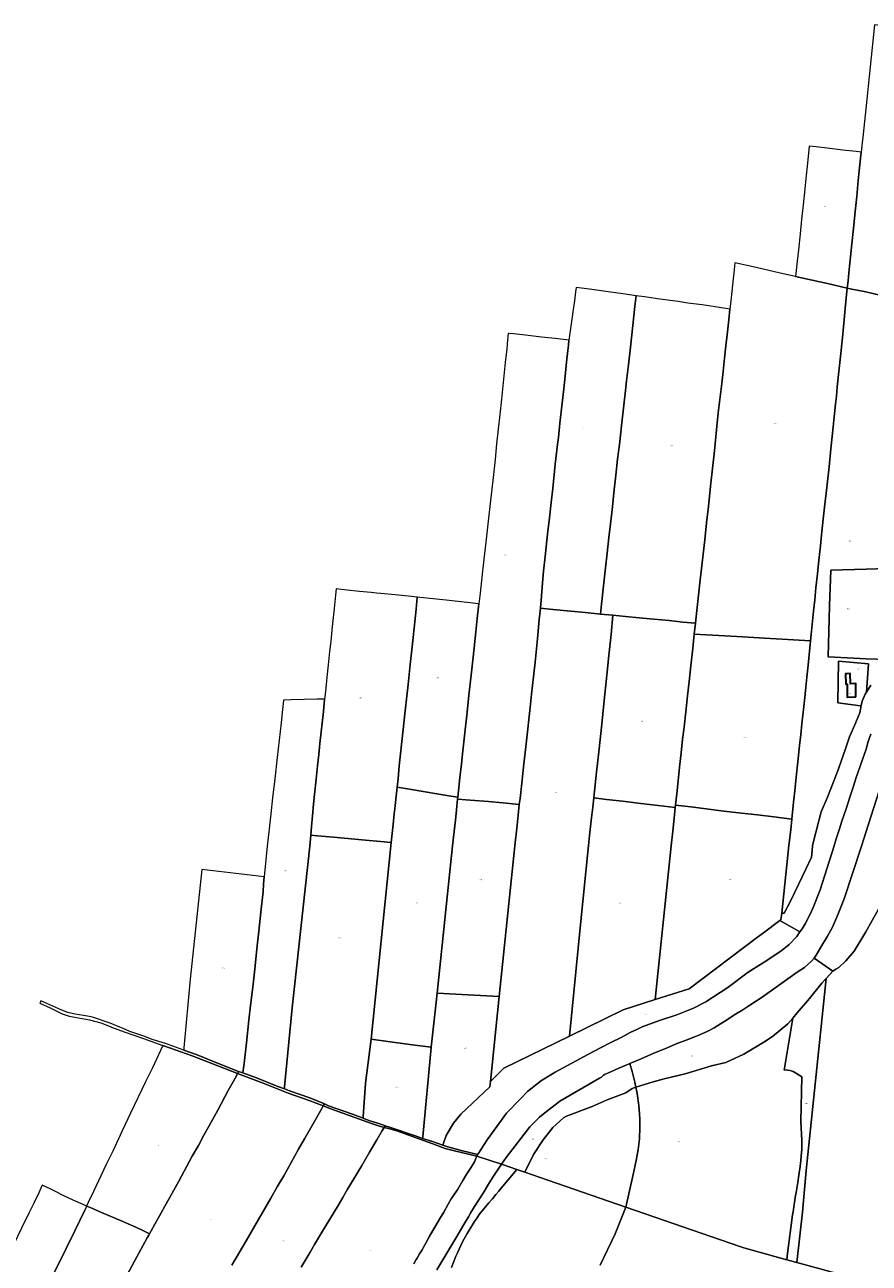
# Model space of a CAD drawing. Header units: metres. Extents: x 125062 to 132125, y 450617 to 454542.
# Tile 24 of 34: x 129266 to 130003, y 452636 to 453716. Entities that reach past the tile are written whole.
import ezdxf
from ezdxf.enums import TextEntityAlignment as Align

# ---------------------------------------------------------------- set-up
doc = ezdxf.new("R2010")
doc.units = ezdxf.units.M
doc.layers.get('Defpoints').update_dxf_attribs({"color": 151})
for name, color, linetype, lineweight in [('B-XX-KG-GRENS_PERCEEL-GV', 150, 'Continuous', 18), ('B-XX-KG-GRENS_PERCEEL-S', 150, 'Continuous', 25), ('B-XX-OG-BEBOUWING-G', 7, 'Continuous', 35), ('B-XX-OG-BEBOUWING_HUISNUMMER-T18', 7, 'Continuous', 18)]:
    doc.layers.add(name, color=color, linetype=linetype, lineweight=lineweight)
doc.styles.add('NLCS-ISO', font='NLCS-ISO.ttf', dxfattribs={"height": 1.8})
doc.styles.add('NLCS-ISO-M-T18', font='NLCS-ISO.ttf', dxfattribs={"height": 1.8})

# ---------------------------------------------------------------- blocks, each defined once
blk = doc.blocks.new('SKG-PERCEELNUMMER-SO')
at = {"layer": 'Defpoints'}
blk.add_point((0, 0), dxfattribs=at)
at = {"style": 'NLCS-ISO', "oblique": 10, "flags": 1}
blk.add_attdef('GEMEENTECODE', text='', height=1.8, dxfattribs=at).set_placement((-0.5, 2.6), align=Align.MIDDLE_RIGHT)
at = {"style": 'NLCS-ISO', "oblique": 10}
blk.add_attdef('PERCEELNUMMER', text='', height=1.8, dxfattribs=at).set_placement((0, 0), align=Align.MIDDLE_CENTER)
at = {"style": 'NLCS-ISO', "oblique": 10, "flags": 1}
blk.add_attdef('SECTIE', text='', height=1.8, dxfattribs=at).set_placement((0.5, 2.5), align=Align.MIDDLE_LEFT)

msp = doc.modelspace()

# ---------------------------------------------------------------- linework, layer by layer
at = {"layer": 'B-XX-KG-GRENS_PERCEEL-GV'}
for points in [[(129983.896, 453486.546), (129986.451, 453485.935), (130000, 453483.28), (130079.452, 453464.61), (130083.634, 453500.091), (130089.457, 453556.738), (130096.921, 453631.355), (130105.17, 453705.284), (130007.595, 453716.366), (130000.124, 453643.021), (129998.905, 453631.952), (129997.806, 453620.884), (129996.709, 453610.827), (129996.04, 453605.114), (129995.491, 453599.937), (129993.537, 453580.418), (129992.192, 453566.433), (129990.79, 453553.52), (129989.205, 453538.703), (129987.742, 453525.254), (129986.642, 453513.828), (129985.543, 453502.76), (129985.346, 453499.866), (129984.59, 453493.028)], [(129950.756, 453610.526), (129949.171, 453595.709), (129947.708, 453582.141), (129946.732, 453572.798), (129945.447, 453559.23), (129944.046, 453546.615), (129942.764, 453533.88), (129941.241, 453520.134), (129940.204, 453510.136), (129938.733, 453496.64), (129953.114, 453493.458), (129966.604, 453490.519), (129983.896, 453486.546), (129984.59, 453493.028), (129985.346, 453499.866), (129985.543, 453502.76), (129986.642, 453513.828), (129987.742, 453525.254), (129989.205, 453538.703), (129990.79, 453553.52), (129992.192, 453566.433), (129993.537, 453580.418), (129995.491, 453599.937), (129996.04, 453605.114), (129991.636, 453605.661), (129979.914, 453607.06), (129966.465, 453608.641), (129956.766, 453609.797)], [(129885.737, 453508.786), (129884.9, 453499.943), (129884.273, 453494.651), (129883.134, 453483.59), (129882.252, 453475.502), (129881.435, 453468.367), (129880.543, 453458.851), (129879.037, 453446.007), (129877.966, 453436.314), (129876.83, 453425.61), (129875.509, 453413.955), (129874.375, 453403.548), (129872.933, 453391.656), (129871.36, 453377.681), (129869.842, 453362.874), (129867.945, 453344.617), (129864.603, 453313.694), (129862.65, 453295.973), (129861.077, 453281.88), (129859.438, 453266.894), (129857.294, 453247.092), (129855.655, 453232.047), (129852.637, 453205.466), (129851.378, 453194.286), (129850.379, 453184.71), (129871.897, 453183.495), (129892.749, 453182.274), (129911.634, 453181.271), (129932.068, 453180.105), (129946.962, 453179.242), (129951.906, 453178.993), (129952.734, 453187.301), (129954.448, 453204.785), (129955.578, 453214.597), (129956.594, 453225.004), (129957.859, 453237.255), (129959.123, 453249.386), (129960.448, 453261.815), (129961.46, 453271.509), (129962.911, 453285.067), (129964.046, 453295.533), (129965.935, 453312.6), (129966.503, 453317.892), (129968.008, 453330.558), (129969.652, 453346.377), (129970.848, 453357.021), (129971.673, 453365.525), (129972.754, 453376.944), (129973.639, 453385.448), (129974.395, 453392.227), (129975.16, 453400.553), (129976.355, 453411.257), (129978.134, 453429.634), (129979.903, 453446.463), (129981.865, 453465.731), (129983.071, 453478.16), (129983.896, 453486.546), (129966.604, 453490.519), (129953.114, 453493.458), (129938.733, 453496.64), (129925.416, 453499.698), (129904.357, 453504.572)], [(129741.014, 453441.314), (129740.511, 453436.914), (129740.006, 453432.217), (129738.873, 453421.988), (129737.608, 453409.857), (129736.411, 453398.856), (129735.085, 453386.308), (129733.133, 453368.706), (129731.807, 453356.337), (129730.997, 453350.332), (129729.047, 453332.968), (129726.836, 453311.916), (129725.451, 453299.488), (129724.061, 453286.286), (129722.367, 453271.896), (129720.165, 453252.451), (129718.838, 453239.724), (129717.942, 453229.495), (129716.981, 453218.135), (129716.022, 453207.37), (129726.965, 453206.232), (129742.724, 453204.708), (129755.214, 453203.561), (129768.416, 453202.231), (129769.422, 453211.031), (129771.185, 453226.968), (129772.946, 453242.489), (129774.453, 453255.452), (129775.845, 453269.011), (129777.227, 453280.963), (129778.865, 453295.83), (129780.13, 453308.14), (129781.889, 453323.422), (129783.403, 453337.516), (129784.968, 453350.121), (129787.107, 453369.031), (129788.867, 453384.492), (129790.253, 453397.159), (129791.198, 453405.662), (129792.891, 453419.755), (129794.59, 453434.978), (129796.789, 453454.066), (129798.617, 453470.895), (129799.684, 453479.933), (129787.912, 453481.612), (129775.189, 453483.415), (129758.898, 453485.657), (129747.304, 453487.275), (129746.804, 453483.291), (129745.745, 453475.562), (129744.747, 453467.951), (129743.446, 453459.628), (129743.445, 453459.449), (129742.384, 453451.423)], [(129799.684, 453479.933), (129798.617, 453470.895), (129796.789, 453454.066), (129794.59, 453434.978), (129792.891, 453419.755), (129791.198, 453405.662), (129790.253, 453397.159), (129788.867, 453384.492), (129787.107, 453369.031), (129784.968, 453350.121), (129783.403, 453337.516), (129781.889, 453323.422), (129780.13, 453308.14), (129778.865, 453295.83), (129777.227, 453280.963), (129775.845, 453269.011), (129774.453, 453255.452), (129772.946, 453242.489), (129771.185, 453226.968), (129769.422, 453211.031), (129768.416, 453202.231), (129779.358, 453201.152), (129790.48, 453200.132), (129802.137, 453199.109), (129815.161, 453197.84), (129828.423, 453196.569), (129840.376, 453195.306), (129851.378, 453194.286), (129852.637, 453205.466), (129855.655, 453232.047), (129857.294, 453247.092), (129859.438, 453266.894), (129861.077, 453281.88), (129862.65, 453295.973), (129864.603, 453313.694), (129867.945, 453344.617), (129869.842, 453362.874), (129871.36, 453377.681), (129872.933, 453391.656), (129874.375, 453403.548), (129875.509, 453413.955), (129876.83, 453425.61), (129877.966, 453436.314), (129879.037, 453446.007), (129880.543, 453458.851), (129881.435, 453468.367), (129872.517, 453469.73), (129857.119, 453471.966), (129844.751, 453473.589), (129836.309, 453474.831), (129820.315, 453476.951), (129807.057, 453478.877)], [(129643.95, 453042.43), (129643.847, 453040.881), (129654.781, 453039.937), (129670.72, 453038.59), (129683.15, 453037.502), (129697.603, 453036.224), (129698.288, 453041.337), (129699.798, 453054.658), (129701.686, 453071.546), (129703.383, 453086.412), (129703.892, 453091.764), (129707.044, 453120.665), (129708.365, 453132.499), (129710.064, 453147.484), (129711.509, 453160.15), (129713.342, 453177.753), (129714.115, 453187.269), (129715.009, 453197.379), (129716.022, 453207.37), (129716.981, 453218.135), (129717.942, 453229.495), (129718.838, 453239.724), (129720.165, 453252.451), (129722.367, 453271.896), (129724.061, 453286.286), (129725.451, 453299.488), (129726.836, 453311.916), (129729.047, 453332.968), (129730.997, 453350.332), (129731.807, 453356.337), (129733.133, 453368.706), (129735.085, 453386.308), (129736.411, 453398.856), (129737.608, 453409.857), (129738.873, 453421.988), (129740.006, 453432.217), (129740.511, 453436.914), (129741.014, 453441.314), (129728.823, 453442.698), (129716.989, 453443.961), (129702.956, 453445.534), (129692.728, 453446.727), (129688.386, 453447.11), (129687.964, 453447.156), (129687.4, 453441.463), (129686.698, 453433.791), (129685.435, 453421.779), (129682.025, 453389.607), (129680.575, 453376.286), (129677.862, 453350.894), (129676.529, 453337.215), (129674.453, 453318.781), (129672.442, 453301.299), (129670.428, 453283.281), (129668.353, 453265.025), (129666.715, 453250.158), (129665.325, 453237.016), (129663.5, 453220.603), (129662.431, 453211.268), (129660.924, 453198.245), (129659.783, 453186.827), (129658.15, 453172.734), (129657.013, 453161.911), (129655.564, 453148.828), (129653.674, 453131.583), (129652.095, 453116.597), (129650.395, 453101.314), (129648.438, 453082.998), (129647.119, 453071.522), (129645.795, 453059.39), (129644.715, 453048.091)], [(130051.516, 453215.174), (130054.588, 453243.061), (130000.253, 453241.459), (129969.543, 453240.695), (129968.461, 453209.579), (129967.177, 453165.017), (130000.43, 453163.148), (130018.854, 453162.58), (130020.358, 453164.77), (130018.286, 453196.863), (130018.823, 453204.834), (130033.833, 453221.797)], [(129608.613, 453216.951), (129600.882, 453217.772), (129589.285, 453218.914), (129576.797, 453220.24), (129573.05, 453220.62), (129568.471, 453221.005), (129558.123, 453222.079), (129547.359, 453223.157), (129537.904, 453224.166), (129537.277, 453218.874), (129535.955, 453206.981), (129534.432, 453191.459), (129533.044, 453178.614), (129532.157, 453169.694), (129530.894, 453157.86), (129529.819, 453147.334), (129528.493, 453134.846), (129527.618, 453128.067), (129526.649, 453117.31), (129523.702, 453089.393), (129522.661, 453079.63), (129521.595, 453069.805), (129520.409, 453058.251), (129519.018, 453044.871), (129518.074, 453036.367), (129517.179, 453026.316), (129516.408, 453016.978), (129515.648, 453009.366), (129521.535, 453008.735), (129535.392, 453007.52), (129563.523, 453004.968), (129576.488, 453003.758), (129585.766, 453002.869), (129587.588, 453018.627), (129588.536, 453027.844), (129589.353, 453034.861), (129590.178, 453043.306), (129591.119, 453051.334), (129591.878, 453058.589), (129592.958, 453069.829), (129596.052, 453099.027), (129598.01, 453117.7), (129599.399, 453130.664), (129600.592, 453140.951), (129602.482, 453158.197), (129604.065, 453173.778), (129606.399, 453195.483), (129607.657, 453206.544)], [(129608.613, 453216.951), (129607.657, 453206.544), (129606.399, 453195.483), (129604.065, 453173.778), (129602.482, 453158.197), (129600.592, 453140.951), (129599.399, 453130.664), (129598.01, 453117.7), (129596.052, 453099.027), (129592.958, 453069.829), (129591.878, 453058.589), (129591.119, 453051.334), (129601.879, 453049.542), (129613.768, 453047.506), (129627.559, 453045.22), (129637.784, 453043.432), (129643.95, 453042.43), (129644.715, 453048.091), (129645.795, 453059.39), (129647.119, 453071.522), (129648.438, 453082.998), (129650.395, 453101.314), (129652.095, 453116.597), (129653.674, 453131.583), (129655.564, 453148.828), (129657.013, 453161.911), (129658.15, 453172.734), (129659.783, 453186.827), (129660.924, 453198.245), (129662.431, 453211.268), (129649.408, 453212.716), (129633.709, 453214.359), (129619.496, 453215.873)], [(129672.399, 452794.573), (129684.304, 452806.177), (129741.556, 452834.039), (129750.778, 452928.64), (129758.08, 453000.261), (129758.848, 453009.132), (129760.355, 453022.036), (129761.795, 453033.75), (129762.738, 453042.015), (129763.367, 453047.665), (129765.075, 453064.256), (129767.088, 453082.096), (129769.735, 453106.239), (129771.824, 453126.816), (129774.041, 453148.819), (129775.754, 453166.244), (129777.768, 453184.381), (129779.358, 453201.152), (129768.416, 453202.231), (129755.214, 453203.561), (129742.724, 453204.708), (129726.965, 453206.232), (129716.022, 453207.37), (129715.009, 453197.379), (129714.115, 453187.269), (129713.342, 453177.753), (129711.509, 453160.15), (129710.064, 453147.484), (129708.365, 453132.499), (129707.044, 453120.665), (129703.892, 453091.764), (129703.383, 453086.412), (129701.686, 453071.546), (129699.798, 453054.658), (129698.288, 453041.337), (129697.603, 453036.224), (129696.593, 453026.709), (129695.708, 453018.205), (129693.813, 453000.187), (129680.18, 452868.741)], [(129851.378, 453194.286), (129840.376, 453195.306), (129828.423, 453196.569), (129815.161, 453197.84), (129802.137, 453199.109), (129790.48, 453200.132), (129779.358, 453201.152), (129777.768, 453184.381), (129775.754, 453166.244), (129774.041, 453148.819), (129771.824, 453126.816), (129769.735, 453106.239), (129767.088, 453082.096), (129765.075, 453064.256), (129763.367, 453047.665), (129762.738, 453042.015), (129773.797, 453040.579), (129787.771, 453038.947), (129803.707, 453037.005), (129818.99, 453035.305), (129833.617, 453033.431), (129834.015, 453035.632), (129835.118, 453045.442), (129836.514, 453059.655), (129837.58, 453068.634), (129838.907, 453081.241), (129840.23, 453093.254), (129841.423, 453103.481), (129842.873, 453116.921), (129844.446, 453130.836), (129845.831, 453143.324), (129847.284, 453157.18), (129848.984, 453172.403), (129850.379, 453184.71)], [(129834.015, 453035.632), (129847.247, 453033.943), (129876.205, 453030.434), (129891.606, 453028.674), (129905.58, 453027.041), (129919.91, 453025.288), (129935.489, 453023.407), (129937.066, 453038.036), (129938.079, 453047.968), (129939.342, 453059.861), (129940.734, 453073.48), (129942.248, 453087.633), (129943.378, 453097.206), (129944.327, 453106.543), (129945.086, 453113.917), (129945.967, 453121.648), (129946.729, 453129.557), (129947.675, 453138.358), (129948.623, 453147.338), (129949.697, 453157.686), (129950.585, 453166.666), (129951.906, 453178.993), (129946.962, 453179.242), (129932.068, 453180.105), (129911.634, 453181.271), (129892.749, 453182.274), (129871.897, 453183.495), (129850.379, 453184.71), (129848.984, 453172.403), (129847.284, 453157.18), (129845.831, 453143.324), (129844.446, 453130.836), (129842.873, 453116.921), (129841.423, 453103.481), (129840.23, 453093.254), (129838.907, 453081.241), (129837.58, 453068.634), (129836.514, 453059.655), (129835.118, 453045.442)], [(129996.114, 453122.589), (129996.872, 453126.157), (129999.631, 453132.324), (130000.651, 453133.975), (130002.397, 453158.904), (129976.265, 453161.06), (129975.589, 453124.745), (129995.504, 453122.164)], [(129492.72, 452787.925), (129492.892, 452789.748), (129499.306, 452858.749), (129514.986, 452999.791), (129515.648, 453009.366), (129516.408, 453016.978), (129517.179, 453026.316), (129518.074, 453036.367), (129519.018, 453044.871), (129520.409, 453058.251), (129521.595, 453069.805), (129522.661, 453079.63), (129523.702, 453089.393), (129526.649, 453117.31), (129527.618, 453128.067), (129521.369, 453127.927), (129509.823, 453127.581), (129498.694, 453127.292), (129491.909, 453127.154), (129491.34, 453121.683), (129490.714, 453116.51), (129489.706, 453107.352), (129488.008, 453092.367), (129486.308, 453077.144), (129484.172, 453058.591), (129482.344, 453041.881), (129480.83, 453027.847), (129479.068, 453012.148), (129477.683, 452999.66), (129475.097, 452973.047), (129474.566, 452966.752), (129473.992, 452960.201), (129472.145, 452942.332), (129470.294, 452925.595), (129468.677, 452910.228), (129466.83, 452892.478), (129464.976, 452876.753), (129463.064, 452860.79), (129461.617, 452847.984), (129459.538, 452828.269), (129457.573, 452810.281), (129456.733, 452803.964), (129456.465, 452801.948), (129468.372, 452797.667), (129487.012, 452790.151)], [(129643.95, 453042.43), (129637.784, 453043.432), (129627.559, 453045.22), (129613.768, 453047.506), (129601.879, 453049.542), (129591.119, 453051.334), (129590.178, 453043.306), (129589.353, 453034.861), (129588.536, 453027.844), (129587.588, 453018.627), (129585.766, 453002.869), (129568.287, 452831.442), (129584.93, 452829.096), (129606.494, 452826.19), (129620.88, 452824.335), (129626.008, 452871.434), (129639.483, 453000.042), (129640.868, 453012.589), (129641.94, 453022.52), (129642.887, 453031.381), (129643.847, 453040.881)], [(129643.847, 453040.881), (129642.887, 453031.381), (129641.94, 453022.52), (129640.868, 453012.589), (129639.483, 453000.042), (129626.008, 452871.434), (129680.18, 452868.741), (129693.813, 453000.187), (129695.708, 453018.205), (129696.593, 453026.709), (129697.603, 453036.224), (129683.15, 453037.502), (129670.72, 453038.59), (129654.781, 453039.937)], [(129762.738, 453042.015), (129761.795, 453033.75), (129760.355, 453022.036), (129758.848, 453009.132), (129758.08, 453000.261), (129750.778, 452928.64), (129741.556, 452834.039), (129788.416, 452857.046), (129816.197, 452866.088), (129830.081, 453000.129), (129831.527, 453012.854), (129832.788, 453024.331), (129833.617, 453033.431), (129818.99, 453035.305), (129803.707, 453037.005), (129787.771, 453038.947), (129773.797, 453040.579)], [(129925.111, 452934.87), (129925.943, 452935.467), (129926.757, 452941.374), (129933.028, 453000.334), (129934.599, 453014.07), (129935.489, 453023.407), (129919.91, 453025.288), (129905.58, 453027.041), (129891.606, 453028.674), (129876.205, 453030.434), (129847.247, 453033.943), (129834.015, 453035.632), (129833.617, 453033.431), (129832.788, 453024.331), (129831.527, 453012.854), (129830.081, 453000.129), (129816.197, 452866.088), (129845.821, 452875.371), (129905.615, 452920.368), (129910.787, 452924.188)], [(129492.72, 452787.925), (129497.034, 452786.242), (129514.809, 452780.099), (129527.542, 452774.958), (129531.253, 452773.353), (129552.09, 452765.993), (129561.313, 452762.415), (129561.395, 452763.571), (129563.481, 452793.039), (129568.287, 452831.442), (129585.766, 453002.869), (129576.488, 453003.758), (129563.523, 453004.968), (129535.392, 453007.52), (129521.535, 453008.735), (129515.648, 453009.366), (129514.986, 452999.791), (129499.306, 452858.749), (129492.892, 452789.748)], [(129452.7, 452803.302), (129456.465, 452801.948), (129456.733, 452803.964), (129457.573, 452810.281), (129459.538, 452828.269), (129461.617, 452847.984), (129463.064, 452860.79), (129464.976, 452876.753), (129466.83, 452892.478), (129468.677, 452910.228), (129470.294, 452925.595), (129472.145, 452942.332), (129473.992, 452960.201), (129474.566, 452966.752), (129475.097, 452973.047), (129420.739, 452979.549), (129410.567, 452883.875), (129405.028, 452823.745), (129404.857, 452821.884), (129416.596, 452817.642), (129434.293, 452810.565)], [(130004.945, 452618.704), (130038.785, 452609.47), (130040.52, 452608.386), (130042.957, 452629.215), (130060.399, 452795.096), (130078.32, 452966.567), (130072.907, 452967.343), (130060.773, 452965.683), (130037.573, 452960.102), (130013.361, 452950.299), (130013.122, 452949.288), (130012.17, 452947.206), (130011.158, 452944.947), (130000.13, 452925.134), (129989.865, 452908.15), (129982.62, 452899.624), (129976.44, 452894.017), (129973.765, 452892.345), (129971.387, 452890.614), (129965.548, 452884.369), (129948.133, 452716.902), (129944.726, 452680.471), (129939.78, 452636.571), (129999.652, 452620.134)], [(129661.814, 452731.444), (129669.529, 452743.602), (129686.389, 452766.849), (129698.329, 452779.074), (129705.042, 452785.932), (129717.048, 452795.301), (129728.998, 452802.586), (129758.194, 452818.178), (129768.395, 452823.802), (129777.549, 452828.358), (129786.525, 452832.912), (129794.49, 452837.106), (129800.256, 452839.923), (129804.815, 452842.018), (129819.922, 452847.821), (129835.032, 452852.672), (129849.664, 452858.415), (129860.368, 452863.852), (129879.688, 452876.568), (129897.282, 452889.757), (129911.253, 452898.653), (129924.094, 452906.951), (129927.066, 452909.1), (129933.306, 452913.933), (129939.781, 452921.089), (129942.63, 452925.142), (129925.111, 452934.87), (129910.787, 452924.188), (129905.615, 452920.368), (129845.821, 452875.371), (129816.197, 452866.088), (129788.416, 452857.046), (129741.556, 452834.039), (129684.304, 452806.177), (129672.399, 452794.573), (129671.999, 452789.857), (129646.509, 452765.938), (129640.215, 452758.009), (129633.807, 452747.283), (129631.213, 452739.922), (129630.832, 452738.84), (129635.346, 452737.326), (129648.092, 452734.101), (129661.396, 452730.683)], [(129971.387, 452890.614), (129954.861, 452902.055), (129952.739, 452899.507), (129946.5, 452894.019), (129940.079, 452889.839), (129909.645, 452867.935), (129897.934, 452860.353), (129892.668, 452856.957), (129886.429, 452853.126), (129876.923, 452846.962), (129870.981, 452843.192), (129867.712, 452841.395), (129862.779, 452838.58), (129861.65, 452838.1), (129854.277, 452834.92), (129851.482, 452833.78), (129843.349, 452830.605), (129834.665, 452827.255), (129826.091, 452823.634), (129815.091, 452819.132), (129803.913, 452814.273), (129794.212, 452810.189), (129796.132, 452803.325), (129798.501, 452793.929), (129799.409, 452789.375), (129814.609, 452794.18), (129824.188, 452796.699), (129842.394, 452801.139), (129865.297, 452808.028), (129877.91, 452811.029), (129893.67, 452818.44), (129911.09, 452828.712), (129918.64, 452833.667), (129932.012, 452844.824), (129936.288, 452849.773), (129940.267, 452854.483), (129951.017, 452866.765), (129961.764, 452880.239), (129965.031, 452883.816), (129965.548, 452884.369)], [(129931.1, 452638.989), (129938.723, 452636.861), (129939.78, 452636.571), (129944.726, 452680.471), (129948.133, 452716.902), (129965.548, 452884.369), (129965.031, 452883.816), (129961.764, 452880.239), (129951.017, 452866.765), (129940.267, 452854.483), (129936.288, 452849.773), (129928.875, 452804.461), (129930.72, 452804.583), (129931.673, 452804.466), (129933.995, 452803.935), (129936.557, 452803.047), (129939.714, 452801.505), (129944.303, 452798.657), (129943.367, 452759.548), (129944.232, 452743.121), (129944.096, 452734.708), (129943.983, 452732.743), (129943.293, 452725.477), (129942.484, 452717.972), (129942.308, 452716.959), (129941.608, 452712.67), (129940.676, 452706.355), (129939.216, 452697.717), (129938.456, 452693.368), (129937.875, 452688.841), (129937.291, 452685.386), (129936.824, 452682.526), (129936.024, 452678.224), (129931.745, 452644.347)], [(129613.329, 452744.827), (129621.069, 452742.334), (129630.832, 452738.84), (129631.213, 452739.922), (129633.807, 452747.283), (129640.215, 452758.009), (129646.509, 452765.938), (129671.999, 452789.857), (129672.399, 452794.573), (129680.18, 452868.741), (129626.008, 452871.434), (129620.88, 452824.335), (129620.861, 452824.162), (129613.452, 452746.112)], [(129452.7, 452803.302), (129434.293, 452810.565), (129416.596, 452817.642), (129404.857, 452821.884), (129388.903, 452827.649), (129377.275, 452831.179), (129370.942, 452833.618), (129357.904, 452838.114), (129351.907, 452840.638), (129348.919, 452841.87), (129340.618, 452845.294), (129325.298, 452850.461), (129320.792, 452851.485), (129309.988, 452853.098), (129303.538, 452854.71), (129298.377, 452856.605), (129280.104, 452864.802), (129279.469, 452862.998), (129279.356, 452862.679), (129288.2, 452858.663), (129298.698, 452853.613), (129304.826, 452851.517), (129313.049, 452850.066), (129322.7, 452848.267), (129332.447, 452845.696), (129340.497, 452842.542), (129341.904, 452841.991), (129352.785, 452837.807), (129369.628, 452832.063), (129386.612, 452825.857), (129387.553, 452825.514), (129412.231, 452816.934), (129451.78, 452801.432), (129452.301, 452802.491)], [(129799.409, 452789.375), (129800.465, 452784.084), (129801.891, 452773.401), (129802.683, 452766.212), (129802.955, 452761.625), (129802.915, 452754.449), (129802.488, 452744.354), (129801.363, 452735.016), (129799.775, 452725.643), (129797.18, 452713.322), (129790.773, 452684.908), (129890.126, 452650.398), (129893.64, 452649.333), (129920.737, 452641.885), (129931.1, 452638.989), (129931.745, 452644.347), (129936.024, 452678.224), (129936.824, 452682.526), (129937.291, 452685.386), (129937.875, 452688.841), (129938.456, 452693.368), (129939.216, 452697.717), (129940.676, 452706.355), (129941.608, 452712.67), (129942.308, 452716.959), (129942.484, 452717.972), (129943.293, 452725.477), (129943.983, 452732.743), (129944.096, 452734.708), (129944.232, 452743.121), (129943.367, 452759.548), (129944.303, 452798.657), (129939.714, 452801.505), (129936.557, 452803.047), (129933.995, 452803.935), (129931.673, 452804.466), (129930.72, 452804.583), (129928.875, 452804.461), (129936.288, 452849.773), (129932.012, 452844.824), (129918.64, 452833.667), (129911.09, 452828.712), (129893.67, 452818.44), (129877.91, 452811.029), (129865.297, 452808.028), (129842.394, 452801.139), (129824.188, 452796.699), (129814.609, 452794.18)], [(129613.329, 452744.827), (129613.452, 452746.112), (129620.861, 452824.162), (129620.88, 452824.335), (129606.494, 452826.19), (129584.93, 452829.096), (129568.287, 452831.442), (129563.481, 452793.039), (129561.395, 452763.571), (129561.313, 452762.415), (129566.285, 452760.486), (129575.005, 452757.698), (129580.582, 452755.918), (129584.425, 452754.691), (129608.45, 452746.546)], [(129451.78, 452801.432), (129412.231, 452816.934), (129387.553, 452825.514), (129386.612, 452825.857), (129384.493, 452821.438), (129381.202, 452814.394), (129377.171, 452805.902), (129371.489, 452794.097), (129358.426, 452766.753), (129351.098, 452751.455), (129342.812, 452733.812), (129336.848, 452721.344), (129326.06, 452698.58), (129321.345, 452688.763), (129320.055, 452685.84), (129320.276, 452685.744), (129324.555, 452683.894), (129330.994, 452681.065), (129340.738, 452676.944), (129349.523, 452673.098), (129356.441, 452670.162), (129362.876, 452667.452), (129368.416, 452664.841), (129375.046, 452661.679), (129376.472, 452664.072), (129379.707, 452669.921), (129382.27, 452674.528), (129385.201, 452679.905), (129388.437, 452685.813), (129394.663, 452697.097), (129400.418, 452707.633), (129412.305, 452729.232), (129417.622, 452738.766), (129422.479, 452747.634), (129427.341, 452756.263), (129434.478, 452769.532), (129443.673, 452786.482), (129448.13, 452794.626), (129451.044, 452799.935)], [(129695.472, 452717.7), (129702.619, 452715.273), (129710.09, 452730.645), (129718.577, 452743.518), (129726.889, 452754.248), (129736.277, 452762.779), (129738.775, 452764.093), (129761.377, 452772.648), (129774.402, 452778.567), (129790.581, 452784.431), (129796.228, 452788.371), (129799.409, 452789.375), (129798.501, 452793.929), (129796.132, 452803.325), (129794.212, 452810.189), (129793.507, 452809.892), (129784.648, 452805.993), (129778.049, 452803.114), (129773.411, 452801.074), (129772.103, 452800.534), (129771.211, 452800.055), (129769.312, 452798.322), (129767.767, 452797.483), (129732.975, 452777.355), (129728.993, 452774.193), (129721.267, 452768.345), (129715.265, 452763.214), (129711.759, 452759.874), (129706.829, 452754.805), (129686.106, 452728.277), (129682.07, 452722.376)], [(129526.511, 452773.152), (129527.029, 452774.04), (129527.542, 452774.958), (129514.809, 452780.099), (129497.034, 452786.242), (129492.72, 452787.925), (129487.012, 452790.151), (129468.372, 452797.667), (129456.465, 452801.948), (129452.7, 452803.302), (129452.301, 452802.491), (129451.78, 452801.432), (129474.065, 452792.954), (129495.853, 452784.368), (129514.413, 452777.798)], [(129799.409, 452789.375), (129796.228, 452788.371), (129790.581, 452784.431), (129774.402, 452778.567), (129761.377, 452772.648), (129738.775, 452764.093), (129736.277, 452762.779), (129726.889, 452754.248), (129718.577, 452743.518), (129710.09, 452730.645), (129702.619, 452715.273), (129722.62, 452708.383), (129790.773, 452684.908), (129797.18, 452713.322), (129799.775, 452725.643), (129801.363, 452735.016), (129802.488, 452744.354), (129802.915, 452754.449), (129802.955, 452761.625), (129802.683, 452766.212), (129801.891, 452773.401), (129800.465, 452784.084)], [(129580.582, 452755.918), (129575.005, 452757.698), (129566.285, 452760.486), (129561.313, 452762.415), (129552.09, 452765.993), (129531.253, 452773.353), (129527.542, 452774.958), (129527.029, 452774.04), (129526.511, 452773.152), (129533.061, 452770.637), (129554.045, 452763.094), (129568.755, 452757.682), (129575.542, 452755.444), (129579.701, 452754.454), (129580.169, 452755.23)], [(129661.396, 452730.683), (129648.092, 452734.101), (129635.346, 452737.326), (129630.832, 452738.84), (129621.069, 452742.334), (129613.329, 452744.827), (129608.45, 452746.546), (129584.425, 452754.691), (129580.582, 452755.918), (129580.169, 452755.23), (129579.701, 452754.454), (129583.374, 452753.58), (129591.577, 452751.098), (129606.644, 452745.653), (129622.106, 452740.137), (129632.913, 452736.006), (129641.118, 452734.067), (129660.665, 452729.289), (129660.865, 452729.716)]]:
    msp.add_lwpolyline(points, close=True, dxfattribs=at)
for points in [[(130079.452, 453464.61), (130000, 453483.28), (129986.451, 453485.935), (129983.896, 453486.546), (129983.071, 453478.16), (129981.865, 453465.731), (129979.903, 453446.463), (129978.134, 453429.634), (129976.355, 453411.257), (129975.16, 453400.553), (129974.395, 453392.227), (129973.639, 453385.448), (129972.754, 453376.944), (129971.673, 453365.525), (129970.848, 453357.021), (129969.652, 453346.377), (129968.008, 453330.558), (129966.503, 453317.892), (129965.935, 453312.6), (129964.046, 453295.533), (129962.911, 453285.067), (129961.46, 453271.509), (129960.448, 453261.815), (129959.123, 453249.386), (129957.859, 453237.255), (129956.594, 453225.004), (129955.578, 453214.597), (129954.448, 453204.785), (129952.734, 453187.301), (129951.906, 453178.993), (129950.585, 453166.666), (129949.697, 453157.686), (129948.623, 453147.338), (129947.675, 453138.358), (129946.729, 453129.557), (129945.967, 453121.648), (129945.086, 453113.917), (129944.327, 453106.543), (129943.378, 453097.206), (129942.248, 453087.633), (129940.734, 453073.48), (129939.342, 453059.861), (129938.079, 453047.968), (129937.066, 453038.036), (129935.489, 453023.407), (129934.599, 453014.07), (129933.028, 453000.334), (129926.757, 452941.374), (129927.32, 452941.28), (129928.4, 452941.215), (129928.728, 452941.311), (129934.335, 452951.765), (129941.313, 452966.316), (129947.64, 452979.614), (129952.786, 452990.289), (129953.364, 452995.59), (129953.497, 453000.209), (129956.729, 453012.983), (129960.997, 453029.738), (129966.55, 453042.617), (129972.531, 453057.338), (129976.162, 453067.372), (129982.521, 453085.542), (129985.911, 453095.043), (129991.225, 453107.745), (129991.708, 453108.753), (129991.889, 453109.228), (129994.727, 453116.054), (129996.114, 453122.589), (129995.504, 453122.164), (129975.589, 453124.745), (129976.265, 453161.06), (130002.397, 453158.904), (130000.651, 453133.975), (130004.43, 453140.092)], [(130018.854, 453162.58), (130000.43, 453163.148), (129967.177, 453165.017), (129968.461, 453209.579), (129969.543, 453240.695), (130000.253, 453241.459), (130054.588, 453243.061)], [(130004.43, 453140.092), (130000.651, 453133.975), (129999.631, 453132.324), (129996.872, 453126.157), (129996.114, 453122.589), (129994.727, 453116.054), (129991.889, 453109.228), (129991.708, 453108.753), (129991.225, 453107.745), (129985.911, 453095.043), (129982.521, 453085.542), (129976.162, 453067.372), (129972.531, 453057.338), (129966.55, 453042.617), (129960.997, 453029.738), (129956.729, 453012.983), (129953.497, 453000.209), (129953.364, 452995.59), (129952.786, 452990.289), (129947.64, 452979.614), (129941.313, 452966.316), (129934.335, 452951.765), (129928.728, 452941.311), (129928.4, 452941.215), (129927.32, 452941.28), (129926.757, 452941.374), (129925.943, 452935.467), (129925.111, 452934.87), (129942.63, 452925.142), (129944.589, 452927.705), (129947.2, 452932.115), (129951.589, 452940.338), (129954.256, 452946.176), (129960.178, 452961.783), (129972.308, 452999.307), (129974.301, 453006.152), (129977.092, 453014.942), (129979.215, 453021.594), (129983.155, 453033.352), (129986.549, 453043.447), (129988.976, 453051.109), (129991.765, 453059.541), (129995.157, 453069.458), (129997.46, 453076.287), (130000.306, 453084.303), (130002.054, 453091.176), (130004.424, 453097.407)], [(130004.424, 453097.407), (130002.054, 453091.176), (130000.306, 453084.303), (129997.46, 453076.287), (129995.157, 453069.458), (129991.765, 453059.541), (129988.976, 453051.109), (129986.549, 453043.447), (129983.155, 453033.352), (129979.215, 453021.594), (129977.092, 453014.942), (129974.301, 453006.152), (129972.308, 452999.307), (129960.178, 452961.783), (129954.256, 452946.176), (129951.589, 452940.338), (129947.2, 452932.115), (129944.589, 452927.705), (129942.63, 452925.142), (129939.781, 452921.089), (129933.306, 452913.933), (129927.066, 452909.1), (129924.094, 452906.951), (129911.253, 452898.653), (129897.282, 452889.757), (129879.688, 452876.568), (129860.368, 452863.852), (129849.664, 452858.415), (129835.032, 452852.672), (129819.922, 452847.821), (129804.815, 452842.018), (129800.256, 452839.923), (129794.49, 452837.106), (129786.525, 452832.912), (129777.549, 452828.358), (129768.395, 452823.802), (129758.194, 452818.178), (129728.998, 452802.586), (129717.048, 452795.301), (129705.042, 452785.932), (129698.329, 452779.074), (129686.389, 452766.849), (129669.529, 452743.602), (129661.814, 452731.444), (129661.396, 452730.683), (129660.865, 452729.716), (129660.665, 452729.289), (129682.07, 452722.376), (129686.106, 452728.277), (129706.829, 452754.805), (129711.759, 452759.874), (129715.265, 452763.214), (129721.267, 452768.345), (129728.993, 452774.193), (129732.975, 452777.355), (129767.767, 452797.483), (129769.312, 452798.322), (129771.211, 452800.055), (129772.103, 452800.534), (129773.411, 452801.074), (129778.049, 452803.114), (129784.648, 452805.993), (129793.507, 452809.892), (129794.212, 452810.189), (129803.913, 452814.273), (129815.091, 452819.132), (129826.091, 452823.634), (129834.665, 452827.255), (129843.349, 452830.605), (129851.482, 452833.78), (129854.277, 452834.92), (129861.65, 452838.1), (129862.779, 452838.58), (129867.712, 452841.395), (129870.981, 452843.192), (129876.923, 452846.962), (129886.429, 452853.126), (129892.668, 452856.957), (129897.934, 452860.353), (129909.645, 452867.935), (129940.079, 452889.839), (129946.5, 452894.019), (129952.739, 452899.507), (129954.861, 452902.055), (129956.657, 452904.812), (129960.871, 452911.546), (129966.566, 452921.26), (129970.599, 452928.648), (129972.793, 452933.236), (129975.993, 452940.683), (129981.146, 452953.788), (129996.354, 452999.829), (129998.343, 453006.303), (130000.16, 453011.647), (130011.599, 453047.956)], [(130011.599, 453047.956), (130000.16, 453011.647), (129998.343, 453006.303), (129996.354, 452999.829), (129981.146, 452953.788), (129975.993, 452940.683), (129972.793, 452933.236), (129970.599, 452928.648), (129966.566, 452921.26), (129960.871, 452911.546), (129956.657, 452904.812), (129954.861, 452902.055), (129971.387, 452890.614), (129973.765, 452892.345), (129976.44, 452894.017), (129982.62, 452899.624), (129989.865, 452908.15), (130000.13, 452925.134), (130011.158, 452944.947)], [(129446.911, 452634.264), (129453.495, 452645.674), (129459.284, 452655.457), (129480.813, 452692.705), (129486.363, 452702.483), (129492.032, 452712.263), (129505.016, 452735.316), (129510.165, 452744.429), (129518.004, 452758.25), (129525.214, 452770.925), (129526.511, 452773.152), (129514.413, 452777.798), (129495.853, 452784.368), (129474.065, 452792.954), (129451.78, 452801.432), (129451.044, 452799.935), (129448.13, 452794.626), (129443.673, 452786.482), (129434.478, 452769.532), (129427.341, 452756.263), (129422.479, 452747.634), (129417.622, 452738.766), (129412.305, 452729.232), (129400.418, 452707.633), (129394.663, 452697.097), (129388.437, 452685.813), (129385.201, 452679.905), (129382.27, 452674.528), (129379.707, 452669.921), (129376.472, 452664.072), (129375.046, 452661.679), (129374.279, 452660.412), (129372.938, 452658.109), (129369.212, 452651.136), (129363.897, 452641.448), (129351.558, 452618.827)], [(129507.284, 452632.569), (129515.082, 452645.556), (129518.98, 452652.138), (129525.171, 452662.526), (129539.506, 452686.385), (129543.636, 452693.211), (129547.816, 452700.456), (129553.321, 452709.577), (129554.242, 452710.968), (129558.596, 452718.395), (129559.926, 452720.677), (129567.013, 452732.944), (129573.434, 452743.695), (129577.727, 452751.18), (129579.701, 452754.454), (129575.542, 452755.444), (129568.755, 452757.682), (129554.045, 452763.094), (129533.061, 452770.637), (129526.511, 452773.152), (129525.214, 452770.925), (129518.004, 452758.25), (129510.165, 452744.429), (129505.016, 452735.316), (129492.032, 452712.263), (129486.363, 452702.483), (129480.813, 452692.705), (129459.284, 452655.457), (129453.495, 452645.674), (129446.911, 452634.264)], [(129605.491, 452635.387), (129607.784, 452639.252), (129608.414, 452640.338), (129610.65, 452644.083), (129612.769, 452647.706), (129613.517, 452648.855), (129616.316, 452653.982), (129619.003, 452658.809), (129622.15, 452664.362), (129624.904, 452668.893), (129627.935, 452674.264), (129631.66, 452680.604), (129635.551, 452687.425), (129638.302, 452692.075), (129640.199, 452695.037), (129643.939, 452700.663), (129648.412, 452708.093), (129651.914, 452713.773), (129655.359, 452719.273), (129658.579, 452724.231), (129659.14, 452725.733), (129660.098, 452728.079), (129660.665, 452729.289), (129641.118, 452734.067), (129632.913, 452736.006), (129622.106, 452740.137), (129606.644, 452745.653), (129591.577, 452751.098), (129583.374, 452753.58), (129579.701, 452754.454), (129577.727, 452751.18), (129573.434, 452743.695), (129567.013, 452732.944), (129559.926, 452720.677), (129558.596, 452718.395), (129554.242, 452710.968), (129553.321, 452709.577), (129547.816, 452700.456), (129543.636, 452693.211), (129539.506, 452686.385), (129525.171, 452662.526), (129518.98, 452652.138), (129515.082, 452645.556), (129507.284, 452632.569)], [(129625.628, 452630.018), (129631.877, 452640.466), (129637.779, 452650.49), (129642.133, 452657.917), (129649.243, 452669.756), (129653.377, 452676.404), (129655.494, 452680.145), (129658.704, 452685.521), (129666, 452697.066), (129670.824, 452704.802), (129675.244, 452711.932), (129682.07, 452722.376), (129660.665, 452729.289), (129660.098, 452728.079), (129659.14, 452725.733), (129658.579, 452724.231), (129655.359, 452719.273), (129651.914, 452713.773), (129648.412, 452708.093), (129643.939, 452700.663), (129640.199, 452695.037), (129638.302, 452692.075), (129635.551, 452687.425), (129631.66, 452680.604), (129627.935, 452674.264), (129624.904, 452668.893), (129622.15, 452664.362), (129619.003, 452658.809), (129616.316, 452653.982), (129613.517, 452648.855), (129612.769, 452647.706), (129610.65, 452644.083), (129608.414, 452640.338), (129607.784, 452639.252), (129605.491, 452635.387)], [(129638.593, 452632.272), (129640.407, 452637.42), (129641.338, 452639.666), (129642.333, 452642.15), (129643.601, 452644.875), (129648.154, 452654.453), (129652.247, 452661.783), (129658.68, 452672.351), (129660.818, 452675.588), (129662.532, 452678.357), (129663.806, 452679.764), (129665.206, 452681.586), (129668.062, 452685.05), (129670.979, 452688.512), (129674.136, 452692.149), (129677.115, 452695.849), (129679.786, 452698.899), (129680.334, 452699.604), (129695.472, 452717.7), (129682.07, 452722.376), (129675.244, 452711.932), (129670.824, 452704.802), (129666, 452697.066), (129658.704, 452685.521), (129655.494, 452680.145), (129653.377, 452676.404), (129649.243, 452669.756), (129642.133, 452657.917), (129637.779, 452650.49), (129631.877, 452640.466), (129625.628, 452630.018)], [(129768.252, 452634.328), (129781.414, 452661.616), (129790.773, 452684.908), (129722.62, 452708.383), (129702.619, 452715.273), (129695.472, 452717.7), (129680.334, 452699.604), (129679.786, 452698.899), (129677.115, 452695.849), (129674.136, 452692.149), (129670.979, 452688.512), (129668.062, 452685.05), (129665.206, 452681.586), (129663.806, 452679.764), (129662.532, 452678.357), (129660.818, 452675.588), (129658.68, 452672.351), (129652.247, 452661.783), (129648.154, 452654.453), (129643.601, 452644.875), (129642.333, 452642.15), (129641.338, 452639.666), (129640.407, 452637.42), (129638.593, 452632.272)], [(129288.671, 452621.059), (129302.262, 452648.772), (129309.763, 452664.313), (129318.58, 452682.147), (129320.276, 452685.744), (129320.055, 452685.84), (129316.975, 452687.172), (129308.43, 452690.905), (129304.097, 452692.829), (129299.64, 452694.989), (129293.372, 452698.178), (129288.132, 452700.677), (129281.404, 452704.076), (129280.136, 452701.325), (129278.26, 452697.47), (129273.945, 452688.376), (129269.566, 452679.46), (129263.197, 452666.447), (129256.325, 452652.053), (129241.512, 452623.12)], [(129351.558, 452618.827), (129363.897, 452641.448), (129369.212, 452651.136), (129372.938, 452658.109), (129374.279, 452660.412), (129375.046, 452661.679), (129368.416, 452664.841), (129362.876, 452667.452), (129356.441, 452670.162), (129349.523, 452673.098), (129340.738, 452676.944), (129330.994, 452681.065), (129324.555, 452683.894), (129320.276, 452685.744), (129318.58, 452682.147), (129309.763, 452664.313), (129302.262, 452648.772), (129288.671, 452621.059)], [(129999.652, 452620.134), (129939.78, 452636.571), (129938.723, 452636.861), (129931.1, 452638.989), (129920.737, 452641.885), (129893.64, 452649.333), (129890.126, 452650.398), (129790.773, 452684.908), (129781.414, 452661.616), (129768.252, 452634.328)]]:
    msp.add_lwpolyline(points, dxfattribs=at)
at = {"layer": 'B-XX-OG-BEBOUWING-G'}
msp.add_lwpolyline([(129991.507, 453129.925), (129991.349, 453141.581), (129986.649, 453141.517), (129986.499, 453150.288), (129982.47, 453150.219), (129982.625, 453141.17), (129983.735, 453141.189), (129983.889, 453129.822)], close=True, dxfattribs=at)

# ---------------------------------------------------------------- block references
at = {"layer": 'B-XX-KG-GRENS_PERCEEL-S', "xscale": 0.5, "yscale": 0.5, "zscale": 0.5}
for p, values in [((129964.626, 453557.918), {'PERCEELNUMMER': '629'}), ((129920.768, 453368.201), {'PERCEELNUMMER': '973'}), ((129752.698, 453364.049), {'PERCEELNUMMER': '611'}), ((129830.737, 453348.934), {'PERCEELNUMMER': '972'}), ((129985.972, 453265.993), {'PERCEELNUMMER': '1053'}), ((129685.438, 453253.778), {'PERCEELNUMMER': '970'}), ((129984.824, 453206.727), {'PERCEELNUMMER': '894'}), ((129993.56, 453154.28), {'PERCEELNUMMER': '1054'}), ((129626.17, 453146.552), {'PERCEELNUMMER': '588'}), ((129559.239, 453129.228), {'PERCEELNUMMER': '969'}), ((129804.756, 453108.867), {'PERCEELNUMMER': '619'}), ((129894.524, 453094.633), {'PERCEELNUMMER': '626'}), ((129729.456, 453046.19), {'PERCEELNUMMER': '971'}), ((129493.315, 452978.13), {'PERCEELNUMMER': '559'}), ((129664.045, 452970.305), {'PERCEELNUMMER': '608'}), ((129881.544, 452970.607), {'PERCEELNUMMER': '625'}), ((129608.726, 452950.377), {'PERCEELNUMMER': '587'}), ((129785.513, 452949.945), {'PERCEELNUMMER': '964'}), ((129540.392, 452919.828), {'PERCEELNUMMER': '585'}), ((129439.075, 452893.203), {'PERCEELNUMMER': '558'}), ((129807.664, 452853.44), {'PERCEELNUMMER': '624'}), ((129372.667, 452832.487), {'PERCEELNUMMER': '962'}), ((129650.698, 452823.613), {'PERCEELNUMMER': '609'}), ((129848.793, 452816.895), {'PERCEELNUMMER': '1015'}), ((129590.882, 452789.628), {'PERCEELNUMMER': '586'}), ((129508.625, 452782.105), {'PERCEELNUMMER': '886'}), ((129948.043, 452775.155), {'PERCEELNUMMER': '984'}), ((129550.135, 452766.645), {'PERCEELNUMMER': '887'}), ((129621.135, 452742.195), {'PERCEELNUMMER': '888'}), ((129709.664, 452744.013), {'PERCEELNUMMER': '1016'}), ((129836.732, 452741.773), {'PERCEELNUMMER': '1017'}), ((129382.528, 452738.521), {'PERCEELNUMMER': '7'}), ((129720.777, 452727.128), {'PERCEELNUMMER': '1018'}), ((129427.959, 452674.362), {'PERCEELNUMMER': '6'}), ((129491.567, 452655.221), {'PERCEELNUMMER': '410'}), ((129567.846, 452646.616), {'PERCEELNUMMER': '412'})]:
    msp.add_blockref('SKG-PERCEELNUMMER-SO', p, dxfattribs=at).add_auto_attribs(values)

# ---------------------------------------------------------------- texts
at = {"layer": 'B-XX-OG-BEBOUWING_HUISNUMMER-T18', "style": 'NLCS-ISO-M-T18'}
msp.add_text('65', height=0.9, rotation=1.003, dxfattribs=at).set_placement((129986.44, 453133.213), align=Align.MIDDLE_CENTER)

doc.saveas('drawing.dxf')
